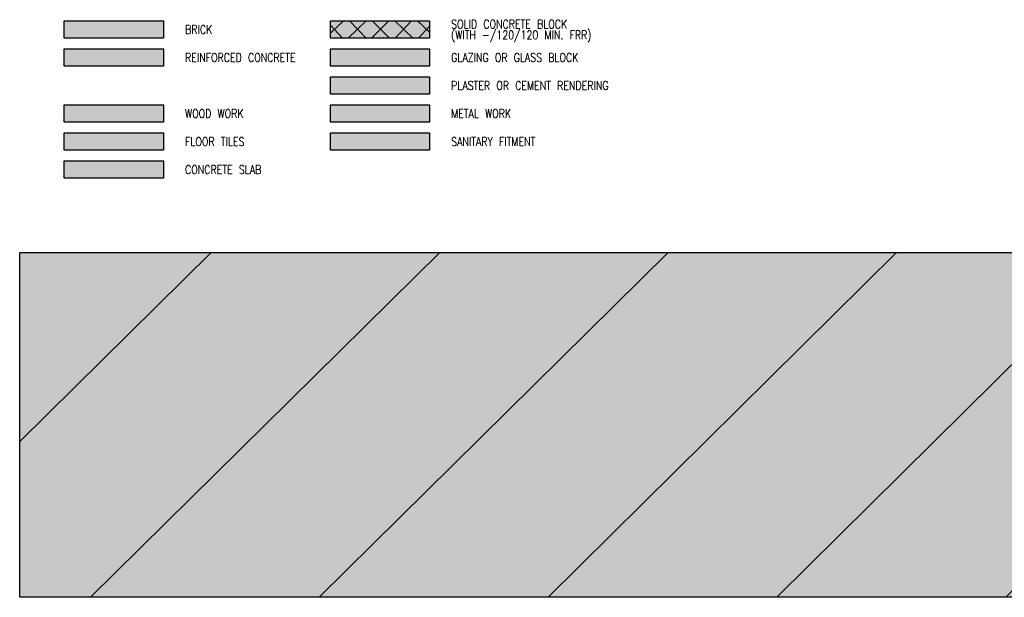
# Model space of a CAD drawing. Header units: millimetres. Extents: x 833220848 to 834439174, y 817676276 to 818025844.
# Tile 24 of 33: x 834324174 to 834381257, y 817903115 to 817936622. Entities that reach past the tile are written whole.
import ezdxf

# ---------------------------------------------------------------- set-up
doc = ezdxf.new("R2010")
doc.units = ezdxf.units.MM
doc.header["$LTSCALE"] = 1000
doc.header["$MEASUREMENT"] = 0
doc.linetypes.add('HIDDEN2', pattern=[0.1875, 0.125, -0.0625])
for name, color, linetype in [('MGD044_1', 2, 'Continuous'), ('MGD064_C035', 35, 'Continuous'), ('MGD064_C051', 51, 'Continuous'), ('MGD064_C097', 97, 'Continuous'), ('MGD064_C130', 130, 'Continuous'), ('MGD064_C160', 160, 'Continuous'), ('MGD064_C200', 200, 'Continuous'), ('MGD064_C240', 240, 'Continuous'), ('VPA064_231', 231, 'HIDDEN2'), ('VPA064_C103', 103, 'HIDDEN2'), ('VPA064_C51', 51, 'HIDDEN2')]:
    doc.layers.add(name, color=color, linetype=linetype)
doc.styles.get("Standard").update_dxf_attribs({"font": 'txt.shx', "width": 0.8})

msp = doc.modelspace()

# ---------------------------------------------------------------- hatches: boundary and pattern name
at = {"layer": 'MGD044_1'}
h = msp.add_hatch(dxfattribs=at)
h.set_pattern_fill('ANSI37', color=256, scale=7500, style=0)
h.set_pattern_definition([(45, (0, -3250), (-662.9126073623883, 662.9126073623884), []), (135, (0, -3250), (-662.9126073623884, -662.9126073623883), [])])
h.paths.add_polyline_path([(834342187.1667564, 817936550.38749), (834347937.1667564, 817936550.38749), (834347937.1667564, 817935550.38749), (834342187.1667564, 817935550.38749)])
at = {"layer": 'MGD064_C035'}
msp.add_hatch(color=256, dxfattribs=at).paths.add_polyline_path([(834332511.5892386, 817930675.3874902), (834332511.5892386, 817931675.3874902), (834326761.5892386, 817931675.3874902), (834326761.5892386, 817930675.3874902)])
at = {"layer": 'MGD064_C051'}
msp.add_hatch(color=256, dxfattribs=at).paths.add_polyline_path([(834347937.1667564, 817932300.38749), (834347937.1667564, 817933300.38749), (834342187.1667564, 817933300.38749), (834342187.1667564, 817932300.38749)])
h = msp.add_hatch(dxfattribs=at)
h.set_pattern_fill('ANSI31', color=256, scale=75000, style=0)
h.set_pattern_definition([(45, (2171752.787651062, 728277.8179503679), (-6629.126073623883, 6629.126073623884), [])])
h.paths.add_polyline_path([(834324173.8014767, 817923115.3265979), (834439173.8014767, 817923115.3265969), (834439173.8014767, 817903115.3265969), (834324173.8014767, 817903115.3265979)])
at = {"layer": 'MGD064_C097'}
msp.add_hatch(color=256, dxfattribs=at).paths.add_polyline_path([(834332511.5892386, 817934928.8241477), (834326761.5892386, 817934928.8241477), (834326761.5892386, 817933925.3874902), (834332511.5892386, 817933925.3874902)])
at = {"layer": 'MGD064_C130'}
msp.add_hatch(color=256, dxfattribs=at).paths.add_polyline_path([(834342187.1667564, 817933925.38749), (834347937.1667564, 817933925.38749), (834347937.1667564, 817934925.38749), (834342187.1667564, 817934925.38749)])
at = {"layer": 'MGD064_C160'}
for points in [[(834342187.1667564, 817936550.38749), (834347937.1667564, 817936550.38749), (834347937.1667564, 817935550.38749), (834342187.1667564, 817935550.38749)], [(834324173.8014767, 817903115.3265979), (834439173.8014767, 817903115.3265969), (834439173.8014767, 817923115.3265969), (834324173.8014767, 817923115.3265979)]]:
    msp.add_hatch(color=256, dxfattribs=at).paths.add_polyline_path(points)
at = {"layer": 'MGD064_C200'}
msp.add_hatch(color=256, dxfattribs=at).paths.add_polyline_path([(834347937.1667564, 817930675.38749), (834347937.1667564, 817931675.38749), (834342187.1667564, 817931675.38749), (834342187.1667564, 817930675.38749)])
at = {"layer": 'MGD064_C240'}
msp.add_hatch(color=256, dxfattribs=at).paths.add_polyline_path([(834326761.5892386, 817936550.3874902), (834332511.5892386, 817936550.3874902), (834332511.5892386, 817935550.3874902), (834326761.5892386, 817935550.3874902)])
at = {"layer": 'VPA064_231'}
h = msp.add_hatch(color=256, dxfattribs=at)
h.dxf.hatch_style = 1
h.paths.add_polyline_path([(834326761.5892386, 817930050.3874902), (834332511.5892386, 817930050.3874902), (834332511.5892386, 817929050.3874902), (834326761.5892386, 817929050.3874902)])
at = {"layer": 'VPA064_C103'}
h = msp.add_hatch(color=256, dxfattribs=at)
h.dxf.hatch_style = 1
h.paths.add_polyline_path([(834326761.5892386, 817928425.3874902), (834332511.5892386, 817928425.3874902), (834332511.5892386, 817927425.3874902), (834326761.5892386, 817927425.3874902)])
at = {"layer": 'VPA064_C51'}
h = msp.add_hatch(color=256, dxfattribs=at)
h.dxf.hatch_style = 1
h.paths.add_polyline_path([(834342187.1667564, 817930050.38749), (834347937.1667564, 817930050.38749), (834347937.1667564, 817929050.38749), (834342187.1667564, 817929050.38749)])

# ---------------------------------------------------------------- linework, layer by layer
at = {"layer": 'MGD044_1', "linetype": 'Continuous'}
for points in [[(834326761.5892386, 817936550.3874902), (834332511.5892386, 817936550.3874902), (834332511.5892386, 817935550.3874902), (834326761.5892386, 817935550.3874902), (834326761.5892386, 817936550.3874902)], [(834342187.1667564, 817936550.38749), (834347937.1667564, 817936550.38749), (834347937.1667564, 817935550.38749), (834342187.1667564, 817935550.38749), (834342187.1667564, 817936550.38749)], [(834326761.5892386, 817934925.3874902), (834332511.5892386, 817934925.3874902), (834332511.5892386, 817933925.3874902), (834326761.5892386, 817933925.3874902), (834326761.5892386, 817934925.3874902)], [(834342187.1667564, 817934925.38749), (834347937.1667564, 817934925.38749), (834347937.1667564, 817933925.38749), (834342187.1667564, 817933925.38749), (834342187.1667564, 817934925.38749)], [(834342187.1667564, 817933300.38749), (834347937.1667564, 817933300.38749), (834347937.1667564, 817932300.38749), (834342187.1667564, 817932300.38749), (834342187.1667564, 817933300.38749)], [(834326761.5892386, 817931675.3874902), (834332511.5892386, 817931675.3874902), (834332511.5892386, 817930675.3874902), (834326761.5892386, 817930675.3874902), (834326761.5892386, 817931675.3874902)], [(834342187.1667564, 817931675.38749), (834347937.1667564, 817931675.38749), (834347937.1667564, 817930675.38749), (834342187.1667564, 817930675.38749), (834342187.1667564, 817931675.38749)], [(834326761.5892386, 817930050.3874902), (834332511.5892386, 817930050.3874902), (834332511.5892386, 817929050.3874902), (834326761.5892386, 817929050.3874902), (834326761.5892386, 817930050.3874902)], [(834342187.1667564, 817930050.38749), (834347937.1667564, 817930050.38749), (834347937.1667564, 817929050.38749), (834342187.1667564, 817929050.38749), (834342187.1667564, 817930050.38749)], [(834326761.5892386, 817928425.3874902), (834332511.5892386, 817928425.3874902), (834332511.5892386, 817927425.3874902), (834326761.5892386, 817927425.3874902), (834326761.5892386, 817928425.3874902)], [(834324173.8014767, 817923115.3265979), (834439173.8014767, 817923115.3265969), (834439173.8014767, 817903115.3265969), (834324173.8014767, 817903115.3265979), (834324173.8014767, 817923115.3265979)]]:
    msp.add_lwpolyline(points, dxfattribs=at)

# ---------------------------------------------------------------- texts
at = {"layer": 'MGD044_1', "width": 0.8}
for s, p in [('BRICK', (834333761.5892386, 817935800.3874902)), ('SOLID CONCRETE BLOCK', (834349187.1667564, 817936112.88749)), ('(WITH -/120/120 MIN. FRR)', (834349187.1667564, 817935487.88749)), ('REINFORCED CONCRETE', (834333761.5892386, 817934175.3874902)), ('GLAZING OR GLASS BLOCK', (834349187.1667564, 817934175.38749)), ('PLASTER OR CEMENT RENDERING', (834349187.1667564, 817932550.38749)), ('WOOD WORK', (834333761.5892386, 817930925.3874902)), ('METAL WORK', (834349187.1667564, 817930925.38749)), ('FLOOR TILES', (834333761.5892386, 817929300.3874902)), ('SANITARY FITMENT', (834349187.1667564, 817929300.38749)), ('CONCRETE SLAB', (834333761.5892386, 817927675.3874902))]:
    msp.add_text(s, height=500.0000000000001, dxfattribs=at).set_placement(p)

doc.saveas('drawing.dxf')
